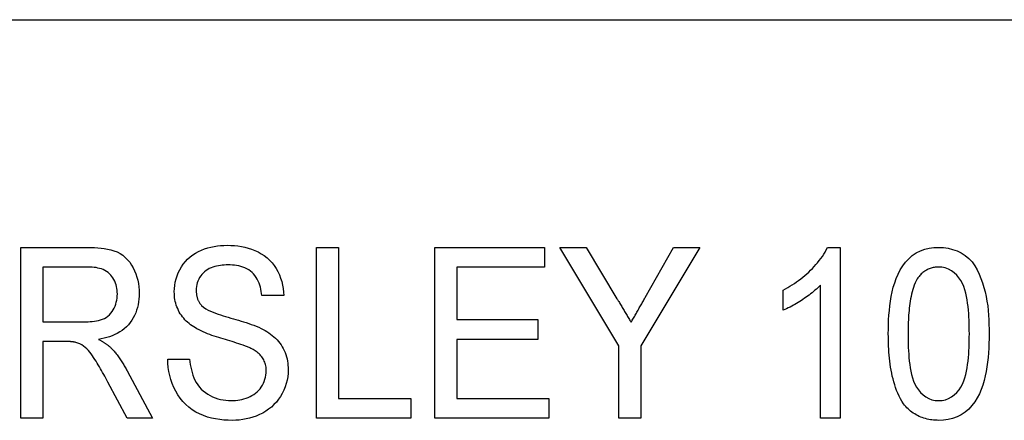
# Model space of a CAD drawing. Header units: millimetres. Extents: x 43 to 3762, y 62 to 374.
# Tile 13 of 15: x 331 to 349, y 353 to 361. Entities that reach past the tile are written whole.
import ezdxf

# ---------------------------------------------------------------- set-up
doc = ezdxf.new("R2010")
doc.units = ezdxf.units.MM
doc.layers.add('DETAIL', color=2, linetype='Continuous')

msp = doc.modelspace()

# ---------------------------------------------------------------- linework, layer by layer
at = {"layer": 'DETAIL'}
for p, q in [((312.016, 360.735), (387.733, 360.735)), ((330.903, 356.466), (332.155, 356.466)), ((330.903, 353.266), (330.903, 356.466)), ((336.441, 356.466), (336.851, 356.466)), ((336.441, 353.266), (336.441, 356.466)), ((336.851, 356.466), (336.851, 353.635)), ((338.657, 356.466), (340.708, 356.466)), ((338.657, 353.266), (338.657, 356.466)), ((340.708, 356.466), (340.708, 356.097)), ((342.103, 354.622), (340.995, 356.466)), ((340.995, 356.466), (341.489, 356.466)), ((341.489, 356.466), (342.066, 355.505)), ((343.621, 356.466), (342.513, 354.622)), ((342.594, 355.525), (343.127, 356.466)), ((343.127, 356.466), (343.621, 356.466)), ((346.009, 356.466), (346.246, 356.466)), ((346.246, 356.466), (346.246, 353.266)), ((331.313, 356.097), (331.313, 355.071)), ((332.169, 356.097), (331.313, 356.097)), ((340.708, 356.097), (339.067, 356.097)), ((339.067, 356.097), (339.067, 355.112)), ((345.877, 353.266), (345.877, 355.76)), ((345.18, 355.288), (345.18, 355.666)), ((335.826, 355.564), (335.416, 355.564)), ((331.313, 355.071), (332.083, 355.071)), ((339.067, 355.112), (340.585, 355.112)), ((340.585, 355.112), (340.585, 354.743)), ((331.728, 354.702), (331.313, 354.702)), ((331.313, 354.702), (331.313, 353.266)), ((340.585, 354.743), (339.067, 354.743)), ((339.067, 354.743), (339.067, 353.635)), ((342.103, 353.266), (342.103, 354.622)), ((342.513, 354.622), (342.513, 353.266)), ((333.651, 354.374), (334.062, 354.374)), ((332.893, 354.15), (333.366, 353.266)), ((332.889, 353.266), (332.532, 353.942)), ((336.851, 353.635), (338.205, 353.635)), ((338.205, 353.635), (338.205, 353.266)), ((339.067, 353.635), (340.79, 353.635)), ((340.79, 353.635), (340.79, 353.266)), ((331.313, 353.266), (330.903, 353.266)), ((333.366, 353.266), (332.889, 353.266)), ((338.205, 353.266), (336.441, 353.266)), ((340.79, 353.266), (338.657, 353.266)), ((342.513, 353.266), (342.103, 353.266)), ((346.246, 353.266), (345.877, 353.266))]:
    msp.add_line(p, q, dxfattribs=at)
at = {"layer": 'DETAIL', "flags": 128}
for points in [[(333.775, 355.631), (333.777, 355.693), (333.783, 355.755), (333.793, 355.816), (333.808, 355.876), (333.827, 355.935), (333.85, 355.992), (333.877, 356.048), (333.908, 356.102), (333.943, 356.153), (333.982, 356.202), (334.024, 356.247), (334.071, 356.288), (334.12, 356.325), (334.172, 356.359), (334.227, 356.388), (334.283, 356.414), (334.341, 356.437), (334.4, 356.456), (334.46, 356.472), (334.52, 356.485), (334.581, 356.495), (334.643, 356.502), (334.705, 356.505), (334.767, 356.507)], [(334.767, 356.507), (334.833, 356.505), (334.9, 356.502), (334.966, 356.495), (335.031, 356.485), (335.096, 356.471), (335.161, 356.454), (335.224, 356.434), (335.286, 356.41), (335.346, 356.381), (335.404, 356.349), (335.459, 356.312), (335.512, 356.272), (335.561, 356.227), (335.606, 356.178), (335.646, 356.125), (335.683, 356.07), (335.715, 356.012), (335.743, 355.951), (335.767, 355.889), (335.786, 355.826), (335.802, 355.761), (335.814, 355.696), (335.821, 355.63), (335.826, 355.564)], [(332.155, 356.466), (332.217, 356.466), (332.279, 356.464), (332.341, 356.46), (332.402, 356.454), (332.464, 356.446), (332.525, 356.436), (332.585, 356.422), (332.645, 356.404), (332.703, 356.382), (332.758, 356.354), (332.81, 356.319), (332.857, 356.28), (332.9, 356.235), (332.94, 356.187), (332.974, 356.136), (333.005, 356.082), (333.032, 356.026), (333.056, 355.969), (333.075, 355.91), (333.091, 355.85), (333.103, 355.789), (333.111, 355.727), (333.116, 355.665), (333.118, 355.603)], [(345.18, 355.666), (345.222, 355.69), (345.265, 355.714), (345.307, 355.738), (345.349, 355.764), (345.39, 355.79), (345.43, 355.818), (345.469, 355.847), (345.508, 355.876), (345.546, 355.907), (345.584, 355.938), (345.621, 355.97), (345.657, 356.003), (345.692, 356.037), (345.726, 356.071), (345.76, 356.107), (345.792, 356.143), (345.824, 356.18), (345.855, 356.218), (345.884, 356.257), (345.913, 356.296), (345.94, 356.337), (345.964, 356.379), (345.987, 356.422), (346.009, 356.466)], [(347.149, 354.844), (347.15, 354.933), (347.152, 355.021), (347.155, 355.109), (347.16, 355.197), (347.168, 355.284), (347.177, 355.372), (347.189, 355.459), (347.204, 355.546), (347.221, 355.632), (347.242, 355.718), (347.268, 355.802), (347.297, 355.885), (347.331, 355.966), (347.372, 356.045), (347.418, 356.12), (347.47, 356.191), (347.53, 356.255), (347.597, 356.313), (347.67, 356.362), (347.749, 356.401), (347.832, 356.431), (347.917, 356.451), (348.004, 356.463), (348.093, 356.466)], [(348.093, 356.466), (348.181, 356.462), (348.268, 356.451), (348.353, 356.43), (348.436, 356.4), (348.516, 356.362), (348.59, 356.314), (348.657, 356.257), (348.718, 356.193), (348.77, 356.122), (348.813, 356.046), (348.851, 355.966), (348.884, 355.884), (348.914, 355.801), (348.94, 355.717), (348.962, 355.632), (348.982, 355.546), (348.997, 355.459), (349.01, 355.372), (349.019, 355.284), (349.025, 355.197), (349.031, 355.109), (349.034, 355.021), (349.035, 354.933), (349.036, 354.844)], [(334.782, 356.138), (334.746, 356.138), (334.71, 356.136), (334.674, 356.134), (334.639, 356.129), (334.603, 356.124), (334.568, 356.117), (334.533, 356.109), (334.498, 356.098), (334.464, 356.086), (334.431, 356.071), (334.4, 356.053), (334.37, 356.034), (334.342, 356.011), (334.316, 355.986), (334.292, 355.959), (334.27, 355.931), (334.25, 355.901), (334.232, 355.869), (334.218, 355.836), (334.205, 355.803), (334.196, 355.768), (334.19, 355.732), (334.186, 355.696), (334.185, 355.66)], [(335.416, 355.564), (335.411, 355.604), (335.405, 355.643), (335.398, 355.683), (335.388, 355.722), (335.377, 355.76), (335.363, 355.798), (335.348, 355.835), (335.329, 355.871), (335.309, 355.905), (335.286, 355.938), (335.26, 355.969), (335.232, 355.997), (335.201, 356.023), (335.168, 356.046), (335.133, 356.066), (335.097, 356.083), (335.059, 356.097), (335.021, 356.109), (334.982, 356.119), (334.942, 356.126), (334.903, 356.132), (334.862, 356.135), (334.822, 356.137), (334.782, 356.138)], [(332.708, 355.594), (332.707, 355.629), (332.704, 355.664), (332.7, 355.698), (332.693, 355.733), (332.685, 355.766), (332.673, 355.799), (332.66, 355.832), (332.644, 355.863), (332.626, 355.893), (332.606, 355.922), (332.584, 355.949), (332.56, 355.974), (332.534, 355.997), (332.505, 356.017), (332.475, 356.035), (332.443, 356.05), (332.411, 356.062), (332.377, 356.072), (332.343, 356.08), (332.309, 356.087), (332.274, 356.092), (332.239, 356.095), (332.204, 356.096), (332.169, 356.097)], [(348.089, 356.097), (348.069, 356.096), (348.049, 356.095), (348.029, 356.094), (348.01, 356.091), (347.99, 356.088), (347.971, 356.083), (347.952, 356.078), (347.933, 356.072), (347.915, 356.065), (347.897, 356.057), (347.879, 356.048), (347.862, 356.039), (347.845, 356.028), (347.828, 356.018), (347.812, 356.006), (347.796, 355.994), (347.781, 355.981), (347.767, 355.968), (347.753, 355.954), (347.739, 355.939), (347.726, 355.924), (347.714, 355.909), (347.702, 355.894), (347.69, 355.878)], [(348.667, 354.846), (348.666, 354.91), (348.666, 354.974), (348.664, 355.038), (348.662, 355.101), (348.658, 355.165), (348.654, 355.229), (348.649, 355.293), (348.643, 355.357), (348.635, 355.42), (348.625, 355.483), (348.614, 355.546), (348.6, 355.609), (348.583, 355.67), (348.564, 355.731), (348.539, 355.79), (348.508, 355.846), (348.472, 355.899), (348.43, 355.947), (348.384, 355.991), (348.332, 356.029), (348.275, 356.059), (348.215, 356.081), (348.152, 356.093), (348.089, 356.097)], [(345.877, 355.76), (345.852, 355.735), (345.827, 355.71), (345.802, 355.686), (345.775, 355.662), (345.749, 355.639), (345.721, 355.617), (345.694, 355.595), (345.665, 355.573), (345.637, 355.553), (345.608, 355.532), (345.579, 355.512), (345.55, 355.492), (345.52, 355.473), (345.491, 355.454), (345.461, 355.435), (345.431, 355.417), (345.4, 355.399), (345.37, 355.381), (345.339, 355.364), (345.308, 355.348), (345.276, 355.332), (345.244, 355.317), (345.212, 355.302), (345.18, 355.288)], [(347.69, 355.878), (347.669, 355.839), (347.649, 355.8), (347.632, 355.759), (347.618, 355.717), (347.605, 355.675), (347.593, 355.633), (347.583, 355.59), (347.574, 355.547), (347.565, 355.504), (347.558, 355.46), (347.552, 355.417), (347.546, 355.373), (347.541, 355.329), (347.537, 355.286), (347.533, 355.242), (347.529, 355.198), (347.527, 355.154), (347.524, 355.11), (347.522, 355.066), (347.521, 355.022), (347.52, 354.978), (347.519, 354.934), (347.518, 354.89), (347.518, 354.846)], [(332.083, 355.071), (332.122, 355.072), (332.161, 355.073), (332.2, 355.075), (332.239, 355.079), (332.278, 355.083), (332.316, 355.089), (332.354, 355.097), (332.392, 355.107), (332.429, 355.119), (332.465, 355.135), (332.499, 355.154), (332.531, 355.177), (332.56, 355.202), (332.587, 355.231), (332.611, 355.262), (332.632, 355.295), (332.65, 355.329), (332.665, 355.365), (332.679, 355.402), (332.689, 355.439), (332.698, 355.477), (332.704, 355.516), (332.707, 355.555), (332.708, 355.594)], [(333.118, 355.603), (333.116, 355.551), (333.113, 355.498), (333.107, 355.445), (333.098, 355.393), (333.086, 355.342), (333.07, 355.291), (333.052, 355.241), (333.031, 355.193), (333.006, 355.146), (332.978, 355.101), (332.948, 355.058), (332.915, 355.017), (332.878, 354.978), (332.839, 354.943), (332.797, 354.91), (332.753, 354.881), (332.707, 354.855), (332.66, 354.831), (332.611, 354.81), (332.562, 354.792), (332.511, 354.777), (332.46, 354.764), (332.408, 354.753), (332.356, 354.743)], [(334.2, 354.939), (334.17, 354.958), (334.139, 354.976), (334.11, 354.996), (334.08, 355.017), (334.052, 355.038), (334.025, 355.062), (333.999, 355.086), (333.974, 355.111), (333.951, 355.138), (333.928, 355.166), (333.907, 355.194), (333.887, 355.224), (333.869, 355.255), (333.853, 355.286), (333.838, 355.319), (333.824, 355.352), (333.812, 355.385), (333.802, 355.419), (333.793, 355.454), (333.786, 355.489), (333.781, 355.524), (333.778, 355.56), (333.776, 355.595), (333.775, 355.631)], [(334.185, 355.66), (334.185, 355.648), (334.186, 355.635), (334.187, 355.622), (334.188, 355.609), (334.189, 355.597), (334.19, 355.584), (334.192, 355.571), (334.195, 355.559), (334.197, 355.546), (334.201, 355.534), (334.204, 355.521), (334.208, 355.509), (334.212, 355.497), (334.217, 355.485), (334.222, 355.473), (334.228, 355.462), (334.234, 355.45), (334.24, 355.439), (334.247, 355.429), (334.254, 355.418), (334.262, 355.408), (334.27, 355.398), (334.278, 355.388), (334.286, 355.378)], [(342.066, 355.505), (342.077, 355.487), (342.088, 355.468), (342.1, 355.45), (342.111, 355.432), (342.122, 355.413), (342.133, 355.395), (342.144, 355.376), (342.155, 355.358), (342.166, 355.339), (342.177, 355.321), (342.188, 355.302), (342.199, 355.284), (342.21, 355.265), (342.221, 355.247), (342.232, 355.228), (342.244, 355.21), (342.255, 355.192), (342.266, 355.173), (342.277, 355.155), (342.288, 355.136), (342.299, 355.118), (342.31, 355.099), (342.321, 355.081), (342.332, 355.062)], [(342.332, 355.062), (342.343, 355.082), (342.354, 355.101), (342.365, 355.12), (342.376, 355.139), (342.387, 355.158), (342.398, 355.178), (342.409, 355.197), (342.42, 355.216), (342.43, 355.236), (342.441, 355.255), (342.452, 355.274), (342.463, 355.293), (342.474, 355.312), (342.485, 355.332), (342.496, 355.351), (342.507, 355.37), (342.518, 355.39), (342.529, 355.409), (342.54, 355.428), (342.55, 355.447), (342.561, 355.467), (342.572, 355.486), (342.583, 355.505), (342.594, 355.525)], [(334.286, 355.378), (334.323, 355.344), (334.365, 355.316), (334.409, 355.292), (334.454, 355.271), (334.5, 355.251), (334.547, 355.233), (334.594, 355.216), (334.642, 355.2), (334.689, 355.184), (334.737, 355.17), (334.785, 355.156), (334.834, 355.143), (334.882, 355.129), (334.93, 355.115), (334.978, 355.101), (335.026, 355.086), (335.074, 355.072), (335.122, 355.056), (335.169, 355.04), (335.217, 355.024), (335.264, 355.007), (335.31, 354.988), (335.357, 354.969), (335.402, 354.948)], [(335.187, 354.585), (335.147, 354.602), (335.106, 354.618), (335.065, 354.633), (335.023, 354.647), (334.982, 354.661), (334.94, 354.674), (334.899, 354.688), (334.857, 354.701), (334.815, 354.713), (334.773, 354.726), (334.731, 354.738), (334.689, 354.751), (334.647, 354.764), (334.606, 354.777), (334.564, 354.79), (334.522, 354.804), (334.481, 354.818), (334.44, 354.833), (334.399, 354.848), (334.358, 354.865), (334.318, 354.882), (334.278, 354.9), (334.239, 354.919), (334.2, 354.939)], [(335.402, 354.948), (335.439, 354.93), (335.474, 354.91), (335.509, 354.889), (335.544, 354.867), (335.577, 354.843), (335.609, 354.818), (335.641, 354.792), (335.671, 354.765), (335.699, 354.735), (335.726, 354.705), (335.752, 354.673), (335.776, 354.639), (335.797, 354.605), (335.817, 354.569), (335.835, 354.532), (335.851, 354.495), (335.865, 354.456), (335.877, 354.417), (335.887, 354.377), (335.895, 354.337), (335.9, 354.297), (335.904, 354.256), (335.906, 354.215), (335.908, 354.175)], [(347.435, 353.534), (347.405, 353.582), (347.376, 353.63), (347.35, 353.68), (347.326, 353.732), (347.305, 353.785), (347.285, 353.838), (347.268, 353.892), (347.252, 353.946), (347.237, 354.001), (347.224, 354.056), (347.212, 354.111), (347.201, 354.167), (347.192, 354.223), (347.184, 354.279), (347.177, 354.335), (347.17, 354.392), (347.165, 354.448), (347.16, 354.505), (347.157, 354.561), (347.154, 354.618), (347.152, 354.674), (347.15, 354.731), (347.15, 354.788), (347.149, 354.844)], [(347.518, 354.846), (347.519, 354.782), (347.519, 354.718), (347.521, 354.654), (347.523, 354.591), (347.526, 354.527), (347.53, 354.463), (347.535, 354.4), (347.542, 354.336), (347.55, 354.273), (347.559, 354.21), (347.57, 354.147), (347.584, 354.085), (347.6, 354.023), (347.62, 353.962), (347.644, 353.903), (347.675, 353.848), (347.712, 353.796), (347.754, 353.747), (347.8, 353.704), (347.851, 353.665), (347.907, 353.634), (347.966, 353.612), (348.029, 353.599), (348.093, 353.594)], [(348.093, 353.594), (348.156, 353.599), (348.219, 353.612), (348.278, 353.635), (348.334, 353.665), (348.385, 353.703), (348.431, 353.748), (348.473, 353.796), (348.51, 353.848), (348.54, 353.904), (348.565, 353.963), (348.585, 354.023), (348.601, 354.085), (348.614, 354.147), (348.626, 354.21), (348.635, 354.273), (348.643, 354.336), (348.65, 354.4), (348.655, 354.463), (348.659, 354.527), (348.662, 354.591), (348.664, 354.654), (348.666, 354.718), (348.666, 354.782), (348.667, 354.846)], [(349.036, 354.844), (349.035, 354.756), (349.033, 354.668), (349.03, 354.58), (349.024, 354.493), (349.017, 354.405), (349.007, 354.317), (348.996, 354.23), (348.981, 354.143), (348.964, 354.057), (348.942, 353.972), (348.918, 353.887), (348.888, 353.804), (348.854, 353.723), (348.813, 353.645), (348.767, 353.57), (348.715, 353.5), (348.655, 353.435), (348.588, 353.378), (348.515, 353.329), (348.436, 353.29), (348.353, 353.26), (348.268, 353.24), (348.18, 353.229), (348.093, 353.225)], [(331.928, 354.687), (331.92, 354.689), (331.911, 354.691), (331.903, 354.692), (331.895, 354.693), (331.887, 354.695), (331.878, 354.696), (331.87, 354.696), (331.862, 354.697), (331.853, 354.698), (331.845, 354.698), (331.837, 354.699), (331.828, 354.7), (331.82, 354.7), (331.812, 354.701), (331.803, 354.701), (331.795, 354.701), (331.787, 354.702), (331.778, 354.702), (331.77, 354.702), (331.762, 354.702), (331.753, 354.702), (331.745, 354.702), (331.737, 354.702), (331.728, 354.702)], [(332.532, 353.942), (332.512, 353.978), (332.493, 354.014), (332.473, 354.05), (332.453, 354.086), (332.433, 354.122), (332.413, 354.157), (332.393, 354.193), (332.372, 354.228), (332.351, 354.264), (332.33, 354.299), (332.309, 354.334), (332.287, 354.368), (332.264, 354.403), (332.241, 354.437), (332.217, 354.47), (332.192, 354.502), (332.165, 354.533), (332.138, 354.563), (332.107, 354.591), (332.075, 354.616), (332.04, 354.639), (332.004, 354.658), (331.966, 354.673), (331.928, 354.687)], [(332.356, 354.743), (332.366, 354.738), (332.376, 354.732), (332.387, 354.727), (332.397, 354.721), (332.407, 354.716), (332.417, 354.71), (332.427, 354.704), (332.437, 354.698), (332.447, 354.692), (332.457, 354.686), (332.467, 354.68), (332.476, 354.673), (332.486, 354.667), (332.495, 354.66), (332.505, 354.654), (332.514, 354.647), (332.524, 354.64), (332.533, 354.633), (332.542, 354.626), (332.551, 354.618), (332.56, 354.611), (332.568, 354.603), (332.577, 354.595), (332.585, 354.587)], [(332.585, 354.587), (332.601, 354.571), (332.616, 354.555), (332.631, 354.538), (332.646, 354.522), (332.661, 354.505), (332.675, 354.488), (332.689, 354.47), (332.703, 354.453), (332.717, 354.435), (332.73, 354.417), (332.743, 354.399), (332.756, 354.38), (332.769, 354.362), (332.781, 354.343), (332.793, 354.324), (332.805, 354.305), (332.816, 354.286), (332.828, 354.267), (332.839, 354.248), (332.85, 354.228), (332.861, 354.209), (332.872, 354.189), (332.882, 354.169), (332.893, 354.15)], [(335.498, 354.153), (335.497, 354.176), (335.495, 354.2), (335.493, 354.223), (335.489, 354.247), (335.484, 354.27), (335.477, 354.293), (335.47, 354.315), (335.461, 354.337), (335.451, 354.358), (335.439, 354.379), (335.427, 354.399), (335.413, 354.418), (335.398, 354.436), (335.382, 354.454), (335.365, 354.47), (335.347, 354.486), (335.329, 354.501), (335.31, 354.515), (335.29, 354.528), (335.27, 354.541), (335.25, 354.553), (335.229, 354.564), (335.208, 354.574), (335.187, 354.585)], [(334.86, 353.225), (334.781, 353.227), (334.703, 353.231), (334.625, 353.239), (334.547, 353.251), (334.471, 353.267), (334.395, 353.287), (334.321, 353.313), (334.248, 353.344), (334.179, 353.38), (334.112, 353.422), (334.05, 353.469), (333.991, 353.521), (333.937, 353.577), (333.887, 353.638), (333.843, 353.703), (333.803, 353.771), (333.768, 353.841), (333.738, 353.913), (333.713, 353.988), (333.691, 354.063), (333.675, 354.14), (333.663, 354.217), (333.655, 354.296), (333.651, 354.374)], [(334.062, 354.374), (334.068, 354.323), (334.075, 354.272), (334.083, 354.221), (334.094, 354.171), (334.107, 354.121), (334.122, 354.072), (334.14, 354.024), (334.161, 353.977), (334.186, 353.932), (334.214, 353.889), (334.245, 353.848), (334.28, 353.81), (334.318, 353.776), (334.359, 353.744), (334.402, 353.716), (334.446, 353.69), (334.492, 353.667), (334.54, 353.647), (334.588, 353.63), (334.638, 353.617), (334.688, 353.607), (334.739, 353.6), (334.79, 353.596), (334.842, 353.594)], [(334.842, 353.594), (334.882, 353.595), (334.922, 353.598), (334.962, 353.602), (335.002, 353.608), (335.041, 353.616), (335.08, 353.626), (335.119, 353.638), (335.156, 353.653), (335.193, 353.67), (335.228, 353.688), (335.262, 353.709), (335.295, 353.733), (335.326, 353.758), (335.355, 353.786), (335.381, 353.817), (335.405, 353.849), (335.426, 353.884), (335.444, 353.919), (335.46, 353.956), (335.473, 353.994), (335.484, 354.033), (335.492, 354.073), (335.496, 354.113), (335.498, 354.153)], [(335.908, 354.175), (335.905, 354.109), (335.899, 354.043), (335.887, 353.978), (335.871, 353.914), (335.851, 353.852), (335.826, 353.79), (335.797, 353.731), (335.764, 353.674), (335.727, 353.619), (335.687, 353.568), (335.642, 353.519), (335.593, 353.474), (335.542, 353.433), (335.487, 353.396), (335.431, 353.362), (335.372, 353.332), (335.311, 353.306), (335.249, 353.284), (335.186, 353.265), (335.122, 353.25), (335.057, 353.239), (334.991, 353.231), (334.926, 353.227), (334.86, 353.225)], [(348.093, 353.225), (348.061, 353.226), (348.03, 353.228), (347.998, 353.23), (347.967, 353.233), (347.936, 353.237), (347.905, 353.242), (347.874, 353.249), (347.844, 353.257), (347.814, 353.266), (347.784, 353.276), (347.755, 353.287), (347.726, 353.299), (347.697, 353.313), (347.67, 353.328), (347.643, 353.344), (347.617, 353.361), (347.591, 353.379), (347.566, 353.399), (347.542, 353.419), (347.519, 353.44), (347.497, 353.462), (347.476, 353.485), (347.455, 353.509), (347.435, 353.534)]]:
    msp.add_lwpolyline(points, dxfattribs=at)

doc.saveas('drawing.dxf')
